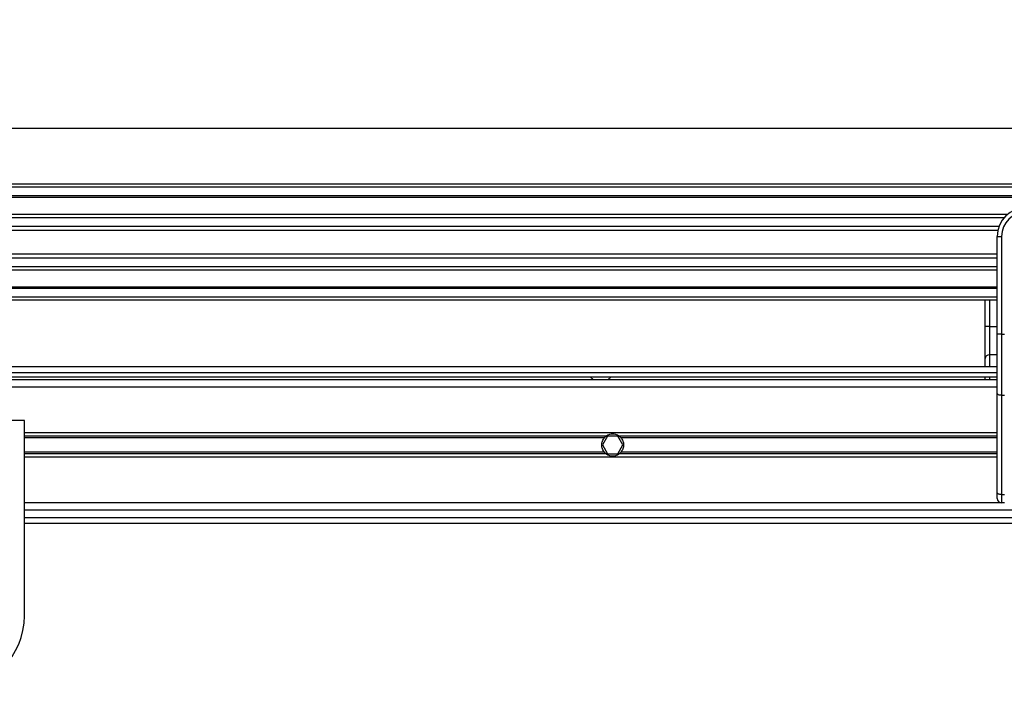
# Model space of a CAD drawing. Header units: millimetres. Extents: x 0 to 420, y 0 to 297.
# Tile 35 of 71: x 140 to 175, y 250 to 274. Entities that reach past the tile are written whole.
import ezdxf

# ---------------------------------------------------------------- set-up
doc = ezdxf.new("R2010")
doc.units = ezdxf.units.MM
doc.layers.add('QUOTE', color=174, linetype='Continuous')
doc.styles.add('SLDTEXTSTYLE3', font='TXT', dxfattribs={"width": 0.75})
doc.dimstyles.new('SLDDIMSTYLE0', dxfattribs={"dimtxt": 3, "dimasz": 3, "dimexe": 0, "dimexo": 0.0625, "dimgap": 0.75, "dimtad": 1, "dimlfac": 9.583032, "dimrnd": 1e-09, "dimzin": 12, "dimdsep": 46, "dimtxsty": 'SLDTEXTSTYLE3', "dimsah": 1, "dimcen": 0.09, "dimadec": 0, "dimazin": 3, "dimtfac": 1, "dimtdec": 3, "dimtofl": 0, "dimtmove": 0, "dimatfit": 3, "dimfxl": 0, "dimfrac": 2, "dimtolj": 1, "dimtzin": 12, "dimarcsym": 0})

# ---------------------------------------------------------------- blocks, each defined once
blk = doc.blocks.new('_D')
at = {"layer": 'QUOTE'}
for p, q in [((58.71, 260.328), (58.71, 271.729)), ((215.237, 260.328), (215.237, 271.729)), ((215.237, 269.729), (58.71, 269.729))]:
    blk.add_line(p, q, dxfattribs=at)
for points in [[(58.71, 269.729), (61.71, 269.229), (61.71, 270.229)], [(215.237, 269.729), (212.237, 270.229), (212.237, 269.229)]]:
    blk.add_solid(points, dxfattribs=at)
at = {"layer": 'QUOTE', "insert": (132.54, 273.597), "char_height": 3, "attachment_point": 1, "style": 'SLDTEXTSTYLE3'}
blk.add_mtext('1500', dxfattribs=at)

msp = doc.modelspace()

# ---------------------------------------------------------------- linework, layer by layer
at = {"color": 7, "linetype": 'Continuous', "lineweight": 25}
for p, q in [((215.2371, 267.7199), (58.7105, 267.7199)), ((215.2371, 267.6155), (58.7105, 267.6155)), ((215.2371, 267.3025), (58.7105, 267.3025)), ((215.2371, 267.2492), (58.7105, 267.2492)), ((175.1142, 266.6346), (98.8334, 266.6346)), ((174.9941, 266.5135), (98.9535, 266.5135)), ((174.813, 266.2017), (99.1346, 266.2017)), ((174.7722, 266.0607), (99.1754, 266.0607)), ((174.7489, 265.8415), (174.9054, 265.8415)), ((174.7489, 264.9207), (174.7489, 265.8415)), ((174.9054, 265.8415), (174.9054, 262.3211)), ((174.7489, 265.205), (99.1987, 265.205)), ((174.7489, 265.064), (99.1987, 265.064)), ((174.7489, 264.7522), (99.1987, 264.7522)), ((174.7489, 264.258), (174.7489, 264.9207)), ((174.7489, 264.6311), (99.1987, 264.6311)), ((174.7489, 264.0164), (99.1987, 264.0164)), ((174.7489, 262.3211), (174.7489, 264.258)), ((174.7489, 263.9632), (99.1987, 263.9632)), ((174.7489, 263.6502), (99.1987, 263.6502)), ((174.7489, 263.5458), (99.1987, 263.5458)), ((174.3128, 262.6016), (174.3128, 263.5458)), ((174.4693, 263.5458), (174.4693, 262.6016)), ((174.4693, 262.6016), (174.3128, 262.6016)), ((174.3128, 261.4476), (174.3128, 262.6016)), ((174.4693, 262.6016), (174.4693, 261.5758)), ((174.4693, 262.6016), (174.7489, 262.6016)), ((174.7489, 260.1823), (174.7489, 262.3211)), ((174.9054, 262.3211), (174.7489, 262.3211)), ((174.9054, 262.3211), (175.0098, 262.3211)), ((174.9054, 262.3211), (174.9054, 260.1161)), ((174.4693, 261.5758), (174.4693, 261.1457)), ((174.7489, 261.5758), (174.4693, 261.5758)), ((174.3128, 261.1457), (174.3128, 261.4476)), ((174.7489, 261.1457), (99.1987, 261.1457)), ((99.1987, 260.937), (174.7489, 260.937)), ((99.1987, 260.7805), (174.7489, 260.7805)), ((174.7489, 260.6762), (99.1987, 260.6762)), ((160.076, 260.7805), (160.1919, 260.6762)), ((160.7137, 260.6762), (160.8296, 260.7805)), ((174.3128, 260.6762), (174.3128, 260.7805)), ((174.4693, 260.7805), (174.4693, 260.6762)), ((174.7489, 260.4153), (99.1987, 260.4153)), ((174.7489, 256.6086), (174.7489, 260.1823)), ((175.0098, 260.1161), (174.9054, 260.1161)), ((174.9054, 260.1161), (174.9054, 256.5425)), ((139.6869, 259.2152), (134.4694, 259.2152)), ((139.6869, 252.1715), (139.6869, 259.2152)), ((174.7489, 258.7613), (139.6869, 258.7613)), ((160.6623, 258.6482), (139.6869, 258.6482)), ((160.5952, 258.5883), (139.6869, 258.5883)), ((160.7068, 258.6413), (160.5261, 258.3283)), ((160.5261, 258.3283), (160.7068, 258.0152)), ((161.0683, 258.6413), (160.7068, 258.6413)), ((161.2491, 258.3283), (161.0683, 258.6413)), ((161.0683, 258.0152), (161.2491, 258.3283)), ((174.7489, 258.6482), (161.1129, 258.6482)), ((174.7489, 258.5883), (161.18, 258.5883)), ((160.5952, 258.0682), (139.6869, 258.0682)), ((160.6623, 258.0083), (139.6869, 258.0083)), ((160.7068, 258.0152), (161.0683, 258.0152)), ((174.7489, 258.0083), (161.1129, 258.0083)), ((174.7489, 258.0682), (161.18, 258.0682)), ((174.7489, 257.8952), (139.6869, 257.8952)), ((174.7489, 256.3978), (174.7489, 256.6086)), ((174.9054, 256.2412), (139.6869, 256.2412)), ((174.9054, 256.5425), (175.0098, 256.5425)), ((174.9054, 256.5425), (174.9054, 256.2412)), ((175.0098, 256.2412), (174.9054, 256.2412)), ((181.6799, 255.9804), (139.6869, 255.9804)), ((139.6869, 255.7195), (181.7467, 255.7195)), ((139.6869, 255.5108), (181.8075, 255.5108))]:
    msp.add_line(p, q, dxfattribs=at)
at = {"color": 7, "linetype": 'Continuous', "lineweight": 25, "flags": 128}
for points in [[(174.9054, 260.1161), (174.8749, 260.1174), (174.8455, 260.1211), (174.8185, 260.1272), (174.7947, 260.1355), (174.7753, 260.1455), (174.7608, 260.1569), (174.7519, 260.1693), (174.7489, 260.1823)], [(174.9054, 256.5425), (174.8749, 256.5438), (174.8455, 256.5475), (174.8185, 256.5536), (174.7947, 256.5619), (174.7753, 256.5719), (174.7608, 256.5833), (174.7519, 256.5957), (174.7489, 256.6086)]]:
    msp.add_lwpolyline(points, dxfattribs=at)
at = {"color": 7, "linetype": 'Continuous', "lineweight": 25}
for centre, radius, start, end in [((175.7924, 265.8415), 1.0435, 90, 180), ((175.7924, 265.8415), 0.887, 90, 180), ((174.4565, 261.4319), 0.1445, 84.88893, 173.75645), ((160.8876, 258.3283), 0.3913, 54.84472, 125.15528), ((160.8876, 258.3283), 0.3913, 234.84472, 305.15528), ((174.9054, 256.3978), 0.1565, 180, 270), ((137.0781, 252.1715), 2.6088, 180, 0)]:
    msp.add_arc(centre, radius, start, end, dxfattribs=at)
for points, knots in [([(160.5952, 258.0682), (160.5799, 258.0854), (160.5662, 258.1039), (160.542, 258.1433), (160.5314, 258.1645), (160.5142, 258.2088), (160.5076, 258.2317), (160.4986, 258.2789), (160.4963, 258.3036), (160.4962, 258.3522), (160.4985, 258.3763), (160.5074, 258.424), (160.5141, 258.4473), (160.5312, 258.4915), (160.5417, 258.5128), (160.5661, 258.5526), (160.5798, 258.5711), (160.5952, 258.5883)], [0, 0, 0, 0, 0.125, 0.125, 0.25, 0.25, 0.375, 0.375, 0.5, 0.5, 0.625, 0.625, 0.75, 0.75, 0.875, 0.875, 1, 1, 1, 1]), ([(160.5952, 258.5883), (160.605, 258.5993), (160.6162, 258.6106), (160.6392, 258.631), (160.6511, 258.6404), (160.6623, 258.6482)], [0, 0, 0, 0, 0.5, 0.5, 1, 1, 1, 1]), ([(161.1129, 258.6482), (161.124, 258.6404), (161.1359, 258.6311), (161.1589, 258.6106), (161.1702, 258.5993), (161.18, 258.5883)], [0, 0, 0, 0, 0.5, 0.5, 1, 1, 1, 1]), ([(161.18, 258.5883), (161.1953, 258.5711), (161.209, 258.5527), (161.2332, 258.5132), (161.2438, 258.492), (161.261, 258.4477), (161.2676, 258.4248), (161.2765, 258.3776), (161.2789, 258.3529), (161.2789, 258.3043), (161.2767, 258.2802), (161.2678, 258.2325), (161.2611, 258.2092), (161.244, 258.165), (161.2335, 258.1437), (161.2091, 258.104), (161.1953, 258.0855), (161.18, 258.0682)], [0, 0, 0, 0, 0.125, 0.125, 0.25, 0.25, 0.375, 0.375, 0.5, 0.5, 0.625, 0.625, 0.75, 0.75, 0.875, 0.875, 1, 1, 1, 1]), ([(160.6623, 258.0083), (160.6511, 258.0162), (160.6392, 258.0254), (160.6162, 258.0459), (160.605, 258.0572), (160.5952, 258.0682)], [0, 0, 0, 0, 0.5, 0.5, 1, 1, 1, 1]), ([(161.18, 258.0682), (161.1702, 258.0572), (161.1589, 258.0459), (161.136, 258.0255), (161.124, 258.0161), (161.1129, 258.0083)], [0, 0, 0, 0, 0.5, 0.5, 1, 1, 1, 1])]:
    msp.add_open_spline(points, degree=3, knots=knots, dxfattribs=at)

# ---------------------------------------------------------------- dimensions: what is measured, and where the dimension line sits
at = {"layer": 'QUOTE'}
dim = msp.add_linear_dim(base=(58.7105, 269.7295), p1=(215.2371, 258.3283), p2=(58.7105, 258.3283), dimstyle='SLDDIMSTYLE0', dxfattribs=at)
dim.commit()
dim.dimension.update_dxf_attribs({"geometry": '_D', "text_midpoint": (136.9738, 269.7295), "dimtype": 160})

doc.saveas('drawing.dxf')
